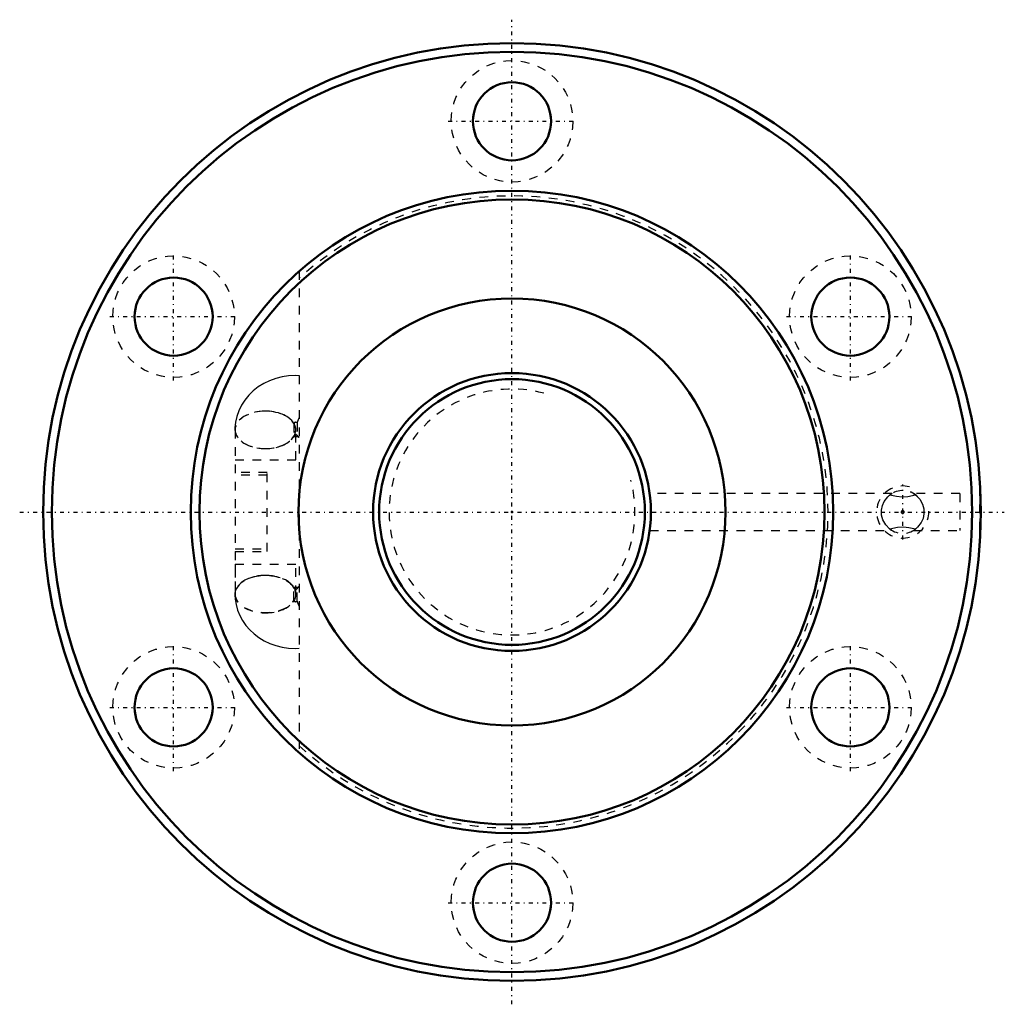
# Model space of a CAD drawing. Header units: millimetres. Extents: x -57 to 57, y -57 to 57.
import ezdxf

# ---------------------------------------------------------------- set-up
doc = ezdxf.new("R2010")
doc.units = ezdxf.units.MM
doc.linetypes.add('Center', pattern=[1.5, 0.45, -0.5, 0.05, -0.5])
doc.linetypes.add('Dashed', pattern=[2, 1, -1])
for name, color, linetype, lineweight in [('2d ConnectionPoints', 7, 'Continuous', 50), ('AM_0', 7, 'Continuous', 50), ('AM_5', 3, 'Continuous', 25), ('AM_7', 7, 'Center', 25), ('AM_9', 6, 'Dashed', 25)]:
    doc.layers.add(name, color=color, linetype=linetype, lineweight=lineweight)

# ---------------------------------------------------------------- blocks, each defined once
blk = doc.blocks.new('1_BIF3210V_5RR_Nut_0_in_BIF3210V_5RRG0_120LC0_000_2')
at = {"layer": 'AM_0'}
for p, q in [((54, 2.12), (53.96, 2.12)), ((53.96, -2.12), (53.96, -2.12))]:
    blk.add_line(p, q, dxfattribs=at)
for centre, radius in [((0, 0), 54), ((0, 0), 53), ((0, 45), 4.5), ((0, 0), 37), ((0, 0), 36), ((-38.97, 22.5), 4.5), ((38.97, 22.5), 4.5), ((0, 0), 24.6), ((-38.97, -22.5), 4.5), ((38.97, -22.5), 4.5), ((0, -45), 4.5)]:
    blk.add_circle(centre, radius, dxfattribs=at)
at = {"layer": 'AM_5', "linetype": 'Dashed'}
blk.add_arc((45, 0), 3, 75, 15, dxfattribs=at)
at = {"layer": 'AM_7'}
for p, q in [((0, -56.7), (0, 56.7)), ((-7.35, 45), (7.35, 45)), ((-38.97, 15.15), (-38.97, 29.85)), ((38.97, 15.15), (38.97, 29.85)), ((-46.32, 22.5), (-31.62, 22.5)), ((31.62, 22.5), (46.32, 22.5)), ((45, -3.15), (45, 3.15)), ((-56.7, 0), (56.7, 0)), ((-38.97, -29.85), (-38.97, -15.15)), ((38.97, -29.85), (38.97, -15.15)), ((-46.32, -22.5), (-31.62, -22.5)), ((31.62, -22.5), (46.32, -22.5)), ((-7.35, -45), (7.35, -45))]:
    blk.add_line(p, q, dxfattribs=at)
at = {"layer": 'AM_9'}
for p, q in [((-24.5, 27.73), (-24.5, -27.73)), ((-24.76, 10.28), (-24.76, 8.84)), ((-31.9, 9.46), (-31.9, -9.46)), ((-31.89, 9.46), (-31.89, 6)), ((-25.11, 10.17), (-25.11, 8.74)), ((-24.9, 6), (-24.9, 9.46)), ((-24.89, 6), (-24.89, 9.46)), ((-24.6, 8.66), (-24.63, 8.68)), ((-31.9, 6), (-24.5, 6)), ((-28.2, 4.55), (-31.9, 4.55)), ((-28.2, -4.55), (-28.2, 4.55)), ((-28.2, 4.25), (-31.9, 4.25)), ((43.75, 2.12), (15.86, 2.12)), ((51.59, 2.12), (46.24, 2.12)), ((51.59, 2.12), (51.59, -2.12)), ((53.89, -2.12), (53.89, 2.12)), ((53.96, 2.12), (53.89, 2.12)), ((15.86, -2.12), (43.76, -2.12)), ((46.25, -2.12), (51.59, -2.12)), ((53.89, -2.12), (53.96, -2.12)), ((-31.9, -4.25), (-28.2, -4.25)), ((-31.9, -4.55), (-28.2, -4.55)), ((-31.9, -6), (-24.5, -6)), ((-31.89, -6), (-31.89, -9.46)), ((-24.9, -9.46), (-24.9, -6)), ((-24.89, -9.46), (-24.89, -6)), ((-25.11, -10.17), (-25.11, -8.74)), ((-24.76, -10.28), (-24.76, -8.84))]:
    blk.add_line(p, q, dxfattribs=at)
for points in [[(-24.5, 15.7), (-24.97, 15.71), (-25.73, 15.67), (-26.47, 15.56), (-27.2, 15.37), (-27.91, 15.12), (-28.58, 14.79), (-29.22, 14.4), (-29.8, 13.95), (-30.32, 13.44), (-30.78, 12.89), (-31.16, 12.29), (-31.47, 11.66), (-31.69, 11.01), (-31.84, 10.35), (-31.91, 9.68), (-31.91, 9.46)], [(-25.09, 8.81), (-25.18, 8.69), (-25.23, 8.65), (-25.23, 8.65)], [(-25.23, 8.65), (-25.21, 8.66), (-25.14, 8.68), (-25.06, 8.7), (-24.97, 8.71), (-24.88, 8.71), (-24.79, 8.71), (-24.7, 8.69), (-24.64, 8.67), (-24.59, 8.65), (-24.59, 8.65)], [(43.71, -2.09), (43.49, -1.94), (43.04, -1.48), (42.72, -0.92), (42.57, -0.38), (42.55, 0.22), (42.66, 0.74), (42.87, 1.22), (43.28, 1.76), (43.49, 1.94), (43.6, 2.02)], [(43.76, 2.12), (43.73, 2.1), (43.53, 1.97)], [(43.53, 1.97), (44.28, 1.83), (44.92, 1.75), (45.59, 1.8), (46.47, 1.97)], [(46.47, 1.97), (46.3, 2.09), (46.24, 2.12), (46.24, 2.12)], [(46.29, 2.09), (46.51, 1.94), (46.96, 1.48), (47.28, 0.92), (47.43, 0.38), (47.45, -0.22), (47.34, -0.74), (47.13, -1.22), (46.72, -1.76), (46.51, -1.94), (46.4, -2.02)], [(44.94, -0.17), (44.99, -0.18), (45.04, -0.17), (45.09, -0.15), (45.12, -0.11), (45.15, -0.07), (45.16, -0.01), (45.16, 0.06), (45.13, 0.11), (45.08, 0.15), (45.03, 0.17), (44.98, 0.17), (44.93, 0.16), (44.89, 0.13), (44.85, 0.08), (44.84, 0.03), (44.84, -0.04), (44.86, -0.1), (44.9, -0.14), (44.94, -0.17)], [(46.47, -1.97), (45.72, -1.83), (45.08, -1.75), (44.41, -1.8), (43.53, -1.97)], [(43.53, -1.97), (43.7, -2.09), (43.76, -2.12), (43.76, -2.12)], [(46.24, -2.12), (46.27, -2.1), (46.47, -1.97)], [(-24.61, -8.66), (-24.68, -8.68), (-24.76, -8.7), (-24.85, -8.71), (-24.94, -8.71), (-25.03, -8.71), (-25.12, -8.69), (-25.18, -8.67), (-25.23, -8.65), (-25.23, -8.65)], [(-25.23, -8.65), (-25.22, -8.66), (-25.15, -8.72), (-25.09, -8.81)], [(-24.63, -8.68), (-24.59, -8.65), (-24.59, -8.65)], [(-31.91, -9.46), (-31.88, -10.02), (-31.78, -10.67), (-31.6, -11.31), (-31.35, -11.92), (-31.03, -12.51), (-30.65, -13.06), (-30.2, -13.57), (-29.7, -14.04), (-29.14, -14.46), (-28.53, -14.82), (-27.88, -15.13), (-27.19, -15.38), (-26.47, -15.56), (-25.74, -15.67), (-24.99, -15.71), (-24.5, -15.7)]]:
    blk.add_lwpolyline(points, dxfattribs=at)
for centre in [(0, 45), (-38.97, 22.5), (38.97, 22.5), (-38.97, -22.5), (38.97, -22.5), (0, -45)]:
    blk.add_circle(centre, 7, dxfattribs=at)
for centre, radius, start, end in [((0, 0), 36.4, 227.695, 132.305), ((45, 0), 2.46, 45.9925, 128.823), ((45, 0), 2.46, 357.6183, 2.5731), ((45, 0), 2.46, 233.1935, 306.8065)]:
    blk.add_arc(centre, radius, start, end, dxfattribs=at)
for centre, major_axis, ratio, start_param, end_param in [((-28.41, 9.46), (-3.5, 0), 0.615661, 3.481285, 9.085085), ((-28.4, 9.46), (3.5, 0), 0.615661, 1.572225, 3.141593), ((-28.39, 9.46), (3.5, 0), 0.615661, 1.573653, 4.709532), ((-28.4, 9.46), (3.5, 0), 0.615661, 0, 1.572225), ((-28.39, 9.46), (3.5, 0), 0.615661, 4.709532, 7.856839), ((-24.91, 10.17), (-0.2, 0), 0.788011, 3.839724, 6.283185), ((-22.23, 11.23), (2.4, 2.55), 0.471624, -4.167327, -3.946692), ((-28.4, 9.46), (3.5, 0), 0.615661, 3.141593, 6.283185), ((-24.91, 8.74), (-0.2, 0), 0.788011, 3.839724, 6.283185), ((-22.23, 11.23), (2.4, 2.55), 0.471624, 3.015879, 3.236514), ((-28.41, -9.46), (3.5, 0), 0.615661, 1.567939, 3.140729), ((-28.39, -9.46), (3.5, 0), 0.615661, 4.709532, 9.424778), ((-28.41, -9.46), (3.5, 0), 0.615661, 0.339693, 1.567939), ((-24.91, -8.74), (0.2, 0), 0.788011, 3.141593, 3.640671), ((-24.91, -8.74), (0.2, 0), 0.788011, 3.640671, 5.585054), ((-22.23, -11.23), (-2.4, 2.55), 0.471624, 6.188264, 6.408899), ((-28.41, -9.46), (3.5, 0), 0.615661, 3.140729, 5.943493), ((-28.39, -9.46), (3.5, 0), 0.615661, 3.141593, 4.709532), ((-24.91, -10.17), (0.2, 0), 0.788011, 3.141593, 5.585054), ((-22.23, -11.23), (-2.4, 2.55), 0.471624, 0.805099, 1.025735)]:
    blk.add_ellipse(centre, major_axis=major_axis, ratio=ratio, start_param=start_param, end_param=end_param, dxfattribs=at)
blk.add_ellipse((-28.4, -9.46), major_axis=(3.5, 0), ratio=0.615661, dxfattribs=at)
blk = doc.blocks.new('2_BIF3210V_5RR000_Shaft_0_in_BIF3210V_5RRG0_120LC0_000_2')
at = {"layer": 'AM_0'}
for radius in [16, 15.3]:
    blk.add_circle((0, 0), radius, dxfattribs=at)
at = {"layer": 'AM_5', "linetype": 'Dashed'}
blk.add_arc((0, 0), 14.16, 75, 15, dxfattribs=at)

msp = doc.modelspace()

# ---------------------------------------------------------------- linework, layer by layer
at = {"layer": '2d ConnectionPoints'}
msp.add_point((0, 0), dxfattribs=at)
msp.add_point((0, 0), dxfattribs=at)

# ---------------------------------------------------------------- block references
for name in ['1_BIF3210V_5RR_Nut_0_in_BIF3210V_5RRG0_120LC0_000_2', '2_BIF3210V_5RR000_Shaft_0_in_BIF3210V_5RRG0_120LC0_000_2']:
    msp.add_blockref(name, (0, 0))

doc.saveas('drawing.dxf')
